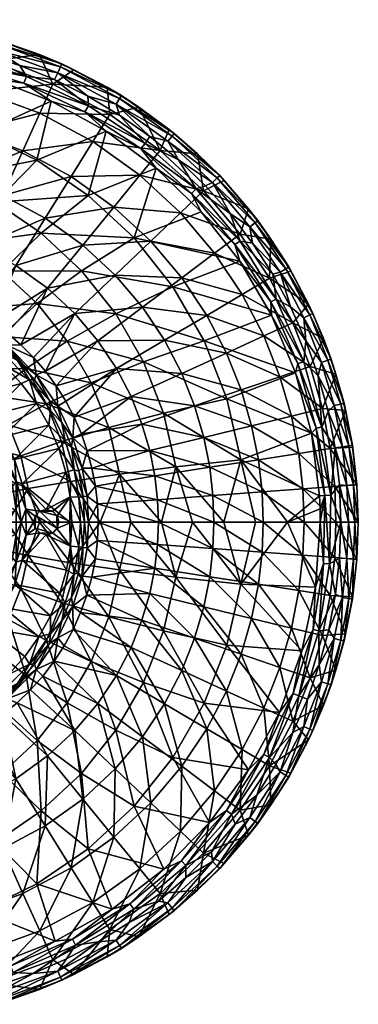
# Model space of a CAD drawing. Header units: inches. Extents: x -198 to 198, y -198 to 198.
# Tile 9 of 9: x 65 to 198, y -190 to 198. Entities that reach past the tile are written whole.
import ezdxf

# ---------------------------------------------------------------- set-up
doc = ezdxf.new("R2010")
doc.units = ezdxf.units.IN
doc.header["$MEASUREMENT"] = 0
doc.layers.add('Layer 1', color=7, linetype='Continuous')

# ---------------------------------------------------------------- blocks, each defined once
blk = doc.blocks.new('Sfera')
at = {"color": 9, "true_color": 0xc0c0c0}
mesh = blk.add_polyface(dxfattribs=at)
corners = [(28.15, 196.07, -5.74), (29.49, 195.77, -8.73), (44.06, 193.02, -8.73), (54.35, 186.35, -0.64), (27.59, 192.15, -0.64), (55.08, 188.86, -2.7), (55.46, 190.16, -5.74), (58.35, 189.2, -8.73), (14.78, 197.43, -8.73), (0, 198.09, -5.74), (0, 197.98, -8.73), (0, 194.12, -0.64), (27.96, 194.73, -2.7), (0, 196.73, -2.7), (7.29, 191.06), (36.38, 187.71), (-7.37, 191.06), (21.92, 189.94), (50.63, 184.37), (14.62, 184.77, -0.71), (14.89, 187.83), (41.57, 183.6), (-11.93, 185.02, -0.77), (67.19, 175.68), (40.78, 180.76, -0.65), (5.65, 182.82, -2.76), (30.12, 180.4, -2.55), (53.99, 174.76, -2.36), (20.06, 139.72, -105.08), (44.95, 154.12, -84.05), (22.82, 158.91, -84.05), (0, 160.54, -84.05), (0, 141.15, -105.08), (0, 119.2, -122.97), (26.9, 187.36, -35.08), (53, 181.71, -35.08), (65.78, 146.44, -84.05), (39.52, 135.5, -105.08), (25.12, 174.94, -60.47), (0, 176.73, -60.47), (49.48, 169.66, -60.47), (0, 189.28, -35.08), (-11.99, 188.23), (1.16, 164.29, -26.74), (25.51, 160.62, -26.74), (49.04, 153.37, -26.74), (14.49, 142.03, -50.33), (-7.04, 145.28, -50.33), (35.3, 135.62, -50.33), (6.82, 123.44, -71.85), (71.23, 142.68, -26.74)]
mesh.append_faces([[corners[k] for k in face] for face in [(0, 1, 2), (3, 4, 5), (0, 2, 6), (7, 6, 2), (8, 1, 0), (9, 8, 0), (8, 9, 10), (11, 12, 4), (13, 9, 0), (12, 0, 6), (0, 12, 13), (6, 5, 12), (14, 11, 4), (12, 11, 13), (15, 4, 3), (5, 4, 12), (11, 14, 16), (4, 17, 14), (4, 15, 17), (3, 18, 15), (19, 20, 21), (20, 19, 22), (21, 23, 24), (24, 19, 21), (19, 25, 22), (19, 26, 25), (24, 26, 19), (24, 27, 26), (28, 29, 30), (31, 32, 30), (33, 28, 32), (8, 34, 1), (7, 2, 35), (36, 29, 37), (30, 32, 28), (29, 28, 37), (31, 30, 38), (39, 31, 38), (30, 29, 40), (30, 40, 38), (34, 39, 38), (39, 34, 41), (35, 38, 40), (38, 35, 34), (41, 8, 10), (41, 34, 8), (1, 34, 2), (34, 35, 2), (17, 20, 14), (17, 15, 21), (15, 18, 21), (23, 21, 18), (21, 20, 17), (20, 42, 14), (43, 25, 26), (44, 43, 26), (44, 26, 27), (45, 44, 27), (46, 47, 44), (44, 47, 43), (48, 46, 45), (45, 46, 44), (48, 49, 46), (50, 48, 45)]], dxfattribs={"color": 9})
mesh = blk.add_polyface(dxfattribs=at)
corners = [(55.46, 190.16, -5.74), (58.35, 189.2, -8.73), (72.33, 184.31, -8.73), (81.17, 180.69, -5.74), (104.65, 168.19, -5.74), (80.61, 179.45, -2.7), (99, 171.46, -8.73), (85.92, 178.38, -8.73), (111.54, 163.58, -8.73), (55.08, 188.86, -2.7), (79.54, 177.07, -0.64), (54.35, 186.35, -0.64), (103.93, 167.03, -2.7), (125.48, 153.27, -5.74), (64.59, 179.96), (102.55, 164.82, -0.64), (122.97, 150.2, -0.64), (115.88, 152.08), (124.62, 152.22, -2.7), (50.63, 184.37), (78.18, 174.48), (91.32, 167.98), (103.91, 160.5), (91.63, 164.1), (66.12, 173.06, -0.6), (67.19, 175.68), (40.78, 180.76, -0.65), (90.21, 161.78, -0.55), (114.01, 149.28), (112.32, 147.26, -0.51), (53.99, 174.76, -2.36), (76.98, 165.93, -2.2), (98.59, 154.11, -2.05), (118.39, 139.5, -1.93), (72.42, 161.21, -60.47), (44.95, 154.12, -84.05), (65.78, 146.44, -84.05), (93.37, 150.05, -60.47), (111.96, 136.75, -60.47), (119.91, 146.46, -35.08), (77.56, 172.66, -35.08), (100, 160.71, -35.08), (49.48, 169.66, -60.47), (84.81, 136.31, -84.05), (53, 181.71, -35.08), (49.04, 153.37, -26.74), (71.23, 142.68, -26.74), (91.57, 128.81, -26.74)]
mesh.append_faces([[corners[k] for k in face] for face in [(0, 1, 2), (3, 4, 5), (6, 3, 7), (2, 3, 0), (2, 7, 3), (3, 6, 4), (8, 4, 6), (3, 9, 0), (10, 11, 5), (12, 4, 13), (3, 5, 9), (4, 12, 5), (14, 11, 10), (5, 11, 9), (12, 15, 10), (10, 5, 12), (15, 16, 17), (18, 15, 12), (11, 14, 19), (10, 20, 14), (10, 21, 20), (15, 22, 21), (10, 15, 21), (17, 22, 15), (23, 24, 25), (26, 25, 24), (27, 23, 28), (23, 27, 24), (29, 27, 28), (24, 30, 26), (24, 31, 30), (27, 32, 31), (24, 27, 31), (29, 33, 32), (27, 29, 32), (34, 35, 36), (37, 38, 39), (7, 2, 40), (6, 41, 8), (35, 34, 42), (36, 43, 37), (36, 37, 34), (43, 38, 37), (40, 42, 34), (42, 40, 44), (41, 34, 37), (41, 40, 34), (8, 41, 39), (37, 39, 41), (1, 44, 2), (44, 40, 2), (7, 40, 6), (40, 41, 6), (25, 14, 20), (14, 25, 19), (17, 28, 22), (20, 21, 23), (21, 22, 23), (28, 23, 22), (23, 25, 20), (45, 30, 31), (46, 45, 31), (46, 31, 32), (47, 46, 32)]], dxfattribs={"color": 9})
mesh = blk.add_polyface(dxfattribs=at)
corners = [(102.55, 164.82, -0.64), (124.62, 152.22, -2.7), (122.97, 150.2, -0.64), (111.54, 163.58, -8.73), (125.48, 153.27, -5.74), (104.65, 168.19, -5.74), (123.47, 154.78, -8.73), (134.68, 145.14, -8.73), (143.44, 136.61, -5.74), (154.82, 123.44, -8.73), (158.47, 118.85, -5.74), (142.46, 135.67, -2.7), (145.15, 134.67, -8.73), (169.49, 99.88, -2.7), (167.24, 98.55, -0.64), (155.3, 116.47, -0.64), (163.6, 111.54, -8.73), (170.66, 100.57, -5.74), (140.57, 133.88, -0.64), (103.93, 167.03, -2.7), (157.38, 118.04, -2.7), (127.17, 142.77), (156.38, 110.01), (115.88, 152.08), (137.75, 132.59), (147.5, 121.66), (114.01, 149.28), (134.15, 131.34), (112.32, 147.26, -0.51), (151.5, 110.74), (132.29, 129.59, -0.48), (149.41, 109.39, -0.46), (136.13, 122.29, -1.83), (118.39, 139.5, -1.93), (151.32, 102.92, -1.75), (137.07, 130.54, -35.08), (151.43, 113.57, -35.08), (101.7, 124.22, -84.05), (116.25, 110.72, -84.05), (127.98, 121.88, -60.47), (111.96, 136.75, -60.47), (128.43, 96.32, -84.05), (141.38, 106.04, -60.47), (119.91, 146.46, -35.08), (163.07, 96.1, -35.08), (164.33, 97.74), (109.62, 112.06, -26.74)]
mesh.append_faces([[corners[k] for k in face] for face in [(0, 1, 2), (3, 4, 5), (4, 6, 7), (4, 7, 8), (9, 10, 8), (10, 11, 8), (9, 8, 12), (13, 14, 15), (12, 8, 7), (16, 17, 10), (9, 16, 10), (6, 4, 3), (1, 4, 8), (11, 18, 2), (4, 1, 19), (17, 20, 10), (8, 11, 1), (10, 20, 11), (13, 20, 17), (21, 2, 18), (11, 2, 1), (20, 15, 18), (18, 11, 20), (22, 15, 14), (13, 15, 20), (2, 21, 23), (18, 24, 21), (18, 25, 24), (15, 22, 25), (18, 15, 25), (26, 27, 28), (29, 30, 27), (28, 27, 30), (29, 31, 30), (30, 32, 33), (28, 30, 33), (31, 34, 32), (30, 31, 32), (9, 35, 36), (37, 38, 39), (37, 39, 40), (38, 41, 42), (38, 42, 39), (35, 40, 39), (40, 35, 43), (36, 39, 42), (36, 35, 39), (42, 44, 36), (43, 6, 3), (43, 7, 6), (35, 12, 7), (43, 35, 7), (12, 35, 9), (36, 16, 9), (36, 44, 16), (25, 27, 24), (25, 22, 29), (27, 21, 24), (21, 26, 23), (29, 22, 45), (29, 27, 25), (27, 26, 21), (46, 33, 32), (34, 46, 32)]], dxfattribs={"color": 9})
mesh = blk.add_polyface(dxfattribs=at)
corners = [(58.4, 61.82, -150), (68.43, 56.02, -148.68), (57.38, 67.3, -148.68), (50.82, 68.19, -150), (56.14, 70.41, -145.4), (63.68, 63.67, -145.4), (57.84, 128.76, -105.08), (48.84, 108.73, -122.97), (74.57, 119.84, -105.08), (53.77, 78.79, -137.32), (59.52, 74.55, -137.32), (75.51, 92.23, -122.97), (89.42, 109.22, -105.08), (116.25, 110.72, -84.05), (101.7, 124.22, -84.05), (62.97, 101.2, -122.97), (47.74, 82.59, -137.32), (64.91, 69.91, -137.32), (86.31, 82.2, -122.97), (74.62, 59.46, -137.32), (95.36, 71.52, -122.97), (69.97, 64.85, -137.32), (78.86, 53.7, -137.32), (102.69, 60.51, -122.97), (102.21, 97.34, -105.08), (112.92, 84.69, -105.08), (121.61, 71.66, -105.08), (84.81, 136.31, -84.05), (65.78, 146.44, -84.05), (39.52, 135.5, -105.08), (111.96, 136.75, -60.47), (71.46, 86.12, -71.85), (45.26, 84.08, -90.83), (57.58, 98.99, -71.85), (41.95, 109.65, -71.85), (72.91, 113.9, -50.33), (83.26, 71.33, -71.85), (92.72, 54.94, -71.85), (67.07, 60.58, -90.83), (57.05, 73.15, -90.83), (88.87, 99.09, -50.33), (35.3, 135.62, -50.33), (71.23, 142.68, -26.74), (54.92, 126.17, -50.33), (91.57, 128.81, -26.74), (98.59, 154.11, -2.05), (118.39, 139.5, -1.93), (109.62, 112.06, -26.74), (124.98, 92.81, -26.74), (102.44, 82.07, -50.33), (45.23, 60.18, -106.86), (113.33, 63.21, -50.33), (59.48, 69.77, -140.66), (70.94, 58.08, -140.66), (47.91, 76.25, -145.4)]
mesh.append_faces([[corners[k] for k in face] for face in [(0, 1, 2), (3, 0, 2), (4, 2, 5), (2, 1, 5), (6, 7, 8), (9, 10, 11), (12, 13, 14), (15, 16, 9), (15, 9, 11), (17, 11, 10), (18, 19, 20), (17, 21, 18), (22, 23, 20), (22, 20, 19), (19, 18, 21), (17, 18, 11), (12, 8, 15), (24, 12, 11), (8, 7, 15), (18, 25, 24), (12, 15, 11), (26, 25, 20), (24, 11, 18), (25, 18, 20), (20, 23, 26), (27, 28, 6), (14, 27, 8), (29, 6, 28), (6, 8, 27), (14, 8, 12), (12, 24, 13), (27, 14, 30), (31, 32, 33), (33, 34, 35), (36, 37, 38), (31, 36, 39), (40, 31, 33), (41, 42, 43), (44, 45, 46), (47, 44, 46), (43, 44, 35), (44, 43, 42), (35, 34, 43), (40, 35, 47), (31, 39, 32), (47, 35, 44), (40, 33, 35), (40, 48, 49), (38, 50, 39), (31, 49, 36), (36, 38, 39), (48, 40, 47), (49, 31, 40), (37, 36, 51), (51, 36, 49), (10, 52, 17), (9, 52, 10), (21, 52, 53), (52, 21, 17), (21, 53, 19), (52, 54, 4), (52, 4, 5), (53, 52, 5)]], dxfattribs={"color": 9})
mesh = blk.add_polyface(dxfattribs=at)
corners = [(170.66, 100.57, -5.74), (171.48, 98.99, -8.73), (178.4, 85.89, -8.73), (180.21, 82.24, -5.74), (163.6, 111.54, -8.73), (184.31, 72.33, -8.73), (189.19, 58.35, -8.73), (187.38, 64.24, -5.74), (169.49, 99.88, -2.7), (178.97, 81.67, -2.7), (186.09, 63.8, -2.7), (176.6, 80.59, -0.64), (167.24, 98.55, -0.64), (183.63, 62.96, -0.64), (164.33, 97.74), (156.38, 110.01), (171.33, 84.87), (177.32, 71.52), (182.29, 57.68), (149.41, 109.39, -0.46), (151.5, 110.74), (165.7, 87.94), (176.58, 63.2), (163.54, 86.82, -0.44), (174.28, 62.51, -0.42), (163.83, 81.61, -1.68), (151.32, 102.92, -1.75), (173.34, 58.81, -1.64), (163.07, 96.1, -35.08), (172.2, 78.58, -35.08), (121.61, 71.66, -105.08), (102.69, 60.51, -122.97), (128.41, 58.6, -105.08), (128.43, 96.32, -84.05), (116.25, 110.72, -84.05), (102.21, 97.34, -105.08), (112.92, 84.69, -105.08), (138.31, 81.5, -84.05), (146.05, 66.65, -84.05), (152.26, 89.72, -60.47), (141.38, 106.04, -60.47), (160.78, 73.37, -60.47), (167.18, 57.32, -60.47), (179.05, 61.39, -35.08), (109.62, 112.06, -26.74), (124.98, 92.81, -26.74), (146.28, 48.56, -26.74), (137.29, 71.48, -26.74), (102.44, 82.07, -50.33), (113.33, 63.21, -50.33)]
mesh.append_faces([[corners[k] for k in face] for face in [(0, 1, 2), (0, 2, 3), (1, 0, 4), (5, 6, 7), (3, 5, 7), (3, 2, 5), (3, 8, 0), (7, 9, 3), (9, 8, 3), (7, 10, 9), (9, 11, 12), (12, 8, 9), (10, 13, 11), (11, 9, 10), (12, 14, 15), (12, 16, 14), (11, 16, 12), (11, 17, 16), (13, 18, 17), (11, 13, 17), (19, 20, 21), (21, 22, 23), (23, 19, 21), (23, 22, 24), (23, 25, 26), (19, 23, 26), (24, 27, 25), (23, 24, 25), (28, 29, 2), (30, 31, 32), (33, 34, 35), (36, 37, 33), (38, 37, 30), (35, 36, 33), (36, 30, 37), (30, 32, 38), (33, 37, 39), (33, 39, 40), (37, 38, 41), (41, 39, 37), (38, 42, 41), (28, 40, 39), (29, 39, 41), (29, 28, 39), (43, 41, 42), (43, 29, 41), (28, 1, 4), (1, 28, 2), (29, 5, 2), (43, 6, 5), (29, 43, 5), (14, 21, 20), (17, 22, 21), (17, 18, 22), (21, 14, 16), (21, 16, 17), (44, 26, 45), (46, 47, 27), (25, 45, 26), (47, 45, 25), (47, 25, 27), (48, 47, 49), (47, 48, 45), (46, 49, 47)]], dxfattribs={"color": 9})
mesh = blk.add_polyface(dxfattribs=at)
corners = [(174.28, 62.51, -0.42), (181.42, 36.96, -0.41), (173.34, 58.81, -1.64), (102.69, 60.51, -122.97), (85.98, 41.35, -137.32), (108.44, 49.49, -122.97), (112.75, 38.66, -122.97), (88.83, 34.82, -137.32), (115.81, 28.2, -122.97), (91.18, 28.08, -137.32), (93.02, 21.19, -137.32), (95.15, 7.15, -137.32), (95.44, 0, -137.32), (119.2, 0, -122.97), (118.87, 8.82, -122.97), (117.79, 18.23, -122.97), (94.35, 14.21, -137.32), (160.1, 11.88, -84.05), (139.49, 21.59, -105.08), (140.76, 10.44, -105.08), (176.73, 0, -60.47), (176.25, 13.07, -60.47), (155.98, 37.98, -84.05), (174.65, 27.03, -60.47), (171.71, 41.81, -60.47), (158.65, 24.55, -84.05), (137.14, 33.4, -105.08), (151.86, 52.07, -84.05), (133.52, 45.78, -105.08), (128.41, 58.6, -105.08), (141.15, 0, -105.08), (146.05, 66.65, -84.05), (160.54, 0, -84.05), (167.18, 57.32, -60.47), (183.91, 44.78, -35.08), (179.05, 61.39, -35.08), (146.28, 48.56, -26.74), (151.76, 24.56, -26.74), (121.29, 42.94, -50.33), (132.67, 0, -45.83), (126.13, 21.71, -50.33), (145.02, 0, -34.5), (157.52, 0, -23.34), (170.2, 0, -12.37), (182.77, 10.29, -1.59), (179.68, 34.99, -1.61), (113.33, 63.21, -50.33), (99.63, 37.32, -71.85), (92.72, 54.94, -71.85), (120.44, 0, -57.3), (103.84, 18.87, -71.85), (108.35, 0, -68.92), (96.31, 0, -80.61), (84.56, 16.03, -90.83)]
mesh.append_faces([[corners[k] for k in face] for face in [(0, 1, 2), (3, 4, 5), (6, 5, 7), (8, 9, 10), (11, 12, 13), (9, 6, 7), (14, 15, 16), (8, 6, 9), (10, 15, 8), (17, 18, 19), (11, 14, 16), (17, 20, 21), (22, 23, 24), (25, 17, 21), (18, 26, 8), (24, 27, 22), (28, 29, 5), (26, 28, 6), (29, 3, 5), (14, 19, 15), (28, 5, 6), (6, 8, 26), (13, 30, 14), (16, 15, 10), (19, 18, 15), (14, 11, 13), (27, 31, 29), (28, 22, 27), (26, 25, 22), (28, 27, 29), (22, 28, 26), (30, 32, 19), (15, 18, 8), (17, 25, 18), (19, 14, 30), (31, 27, 33), (27, 24, 33), (25, 23, 22), (32, 20, 17), (18, 25, 26), (21, 23, 25), (17, 19, 32), (34, 33, 24), (34, 35, 33), (36, 37, 38), (39, 40, 41), (42, 37, 43), (37, 44, 43), (37, 40, 38), (37, 41, 40), (36, 2, 45), (46, 36, 38), (47, 48, 38), (44, 37, 45), (40, 49, 50), (38, 48, 46), (38, 40, 47), (40, 50, 47), (37, 36, 45), (41, 37, 42), (49, 40, 39), (51, 50, 49), (52, 50, 51), (53, 50, 52)]], dxfattribs={"color": 9})
mesh = blk.add_polyface(dxfattribs=at)
corners = [(68.43, 56.02, -148.68), (70.41, 56.13, -145.4), (63.68, 63.67, -145.4), (58.4, 61.82, -150), (65.15, 54.67, -150), (76.7, 44.04, -148.68), (71.09, 46.68, -150), (76.02, 38.14, -150), (76.24, 47.91, -145.4), (81.13, 39.07, -145.4), (86.02, 20.53, -148.68), (82.43, 32.04, -148.68), (79.94, 29.03, -150), (82.76, 19.62, -150), (85, 29.73, -145.4), (87.8, 20.05, -145.4), (102.69, 60.51, -122.97), (78.86, 53.7, -137.32), (82.65, 47.67, -137.32), (85.98, 41.35, -137.32), (88.83, 34.82, -137.32), (108.44, 49.49, -122.97), (62.49, 24.67, -150), (45.52, 49.41, -150), (52.42, 42.02, -150), (58.1, 33.73, -150), (65.49, 15.01, -150), (45.23, 60.18, -106.86), (67.07, 60.58, -90.83), (53.48, 49.84, -106.86), (84.56, 16.03, -90.83), (80.98, 31.7, -90.83), (103.84, 18.87, -71.85), (75.11, 46.66, -90.83), (92.72, 54.94, -71.85), (60.09, 38.39, -106.86), (99.63, 37.32, -71.85), (64.92, 26.08, -106.86), (47.2, 30.12, -119.58), (50.99, 20.46, -119.58), (70.94, 58.08, -140.66), (74.62, 59.46, -137.32), (79.51, 45.65, -140.66), (85.46, 33.21, -140.66), (89.18, 21.28, -140.66), (93.02, 21.19, -137.32), (91.18, 28.08, -137.32), (58.93, 23.19, -148.6), (54.82, 31.74, -148.6), (49.01, 24.96, -141.64), (57.64, 30.33, -149.64), (49.41, 42.44, -149.64), (63.17, 15.85, -149.64)]
mesh.append_faces([[corners[k] for k in face] for face in [(0, 1, 2), (3, 4, 0), (5, 6, 7), (8, 5, 9), (6, 0, 4), (10, 11, 12), (11, 7, 12), (12, 13, 10), (11, 5, 7), (5, 0, 6), (8, 1, 0), (0, 5, 8), (14, 9, 11), (5, 11, 9), (15, 14, 10), (11, 10, 14), (16, 17, 18), (19, 16, 18), (20, 21, 19), (12, 7, 22), (4, 23, 24), (7, 6, 25), (6, 4, 24), (4, 3, 23), (22, 7, 25), (25, 6, 24), (12, 22, 26), (27, 28, 29), (30, 31, 32), (33, 29, 28), (28, 34, 33), (29, 33, 35), (34, 36, 33), (33, 31, 35), (35, 37, 38), (31, 33, 36), (37, 35, 31), (39, 38, 37), (36, 32, 31), (31, 30, 37), (2, 1, 40), (40, 17, 41), (40, 42, 17), (40, 8, 42), (19, 18, 42), (42, 18, 17), (43, 20, 19), (19, 42, 43), (44, 45, 46), (43, 46, 20), (43, 44, 46), (1, 8, 40), (9, 42, 8), (43, 9, 14), (43, 42, 9), (15, 44, 14), (44, 43, 14), (47, 48, 49), (24, 50, 25), (50, 51, 48), (50, 48, 47), (22, 50, 52), (25, 50, 22), (52, 50, 47)]], dxfattribs={"color": 9})
mesh = blk.add_polyface(dxfattribs=at)
corners = [(197.54, 14.65, -5.74), (194.41, 30.09, -2.7), (195.76, 30.3, -5.74), (192.46, 46.87, -5.74), (187.38, 64.24, -5.74), (189.19, 58.35, -8.73), (193.03, 44.05, -8.73), (197.44, 14.81, -8.73), (197.98, 0, -8.73), (195.78, 29.52, -8.73), (196.19, 14.55, -2.7), (196.76, 0, -2.86), (193.59, 14.36, -0.64), (191.84, 29.69, -0.64), (190.63, 14.69), (194.21, 0, -0.66), (191.2, 0), (186.09, 63.8, -2.7), (191.14, 46.54, -2.7), (198.09, 0, -5.64), (188.61, 45.93, -0.64), (183.63, 62.96, -0.64), (188.96, 29.2), (186.17, 43.59), (182.29, 57.68), (183.76, 37.36), (174.28, 62.51, -0.42), (176.58, 63.2), (187.21, 10.54), (181.42, 36.96, -0.41), (179.68, 34.99, -1.61), (184.85, 10.41, -0.41), (182.77, 10.29, -1.59), (173.34, 58.81, -1.64), (188.76, 14, -35.08), (189.28, 0, -35.08), (171.71, 41.81, -60.47), (174.65, 27.03, -60.47), (187.05, 28.95, -35.08), (183.91, 44.78, -35.08), (176.25, 13.07, -60.47), (176.73, 0, -60.47), (179.05, 61.39, -35.08), (182.99, 5.15, -1.59), (170.2, 0, -12.37), (183.06, 0, -1.59), (186.78, -16.5)]
mesh.append_faces([[corners[k] for k in face] for face in [(0, 1, 2), (3, 4, 5), (3, 5, 6), (7, 8, 0), (9, 2, 6), (2, 7, 0), (9, 7, 2), (10, 11, 12), (2, 3, 6), (13, 10, 12), (14, 15, 16), (3, 17, 4), (18, 3, 2), (13, 1, 10), (3, 18, 17), (2, 1, 18), (10, 0, 19), (8, 19, 0), (18, 20, 21), (21, 17, 18), (1, 13, 20), (20, 18, 1), (12, 22, 13), (11, 10, 19), (10, 1, 0), (20, 23, 24), (21, 20, 24), (13, 22, 23), (20, 13, 23), (12, 14, 22), (12, 15, 14), (15, 12, 11), (25, 26, 27), (25, 28, 29), (30, 29, 31), (31, 29, 28), (31, 32, 30), (29, 30, 33), (29, 26, 25), (34, 35, 8), (34, 8, 7), (36, 37, 38), (36, 38, 39), (37, 40, 34), (34, 38, 37), (40, 41, 35), (39, 6, 5), (42, 39, 5), (38, 9, 6), (39, 38, 6), (9, 38, 7), (38, 34, 7), (34, 40, 35), (22, 25, 23), (24, 23, 25), (14, 28, 22), (14, 16, 28), (28, 25, 22), (25, 27, 24), (32, 43, 44), (45, 44, 43), (45, 43, 31), (31, 43, 32), (46, 31, 28)]], dxfattribs={"color": 9})
mesh = blk.add_polyface(dxfattribs=at)
corners = [(89.49, 10.1, -145.4), (86.02, 20.53, -148.68), (87.89, 9.8, -148.68), (85.05, 0, -150), (88.44, 0, -148.68), (84.46, 9.94, -150), (90.03, 0, -145.4), (82.76, 19.62, -150), (87.8, 20.05, -145.4), (79.95, -0.09, -150), (79.31, 2.45, -150), (79.22, 2.55, -130), (77.46, 4.28, -130), (77.54, 4.32, -150), (75, 5, -130), (79.95, 0.09, -130), (75, 5, -150), (70, 0, -150), (70.65, 2.36, -150), (66.98, 5.09, -150), (79.94, 29.03, -150), (65.49, 15.01, -150), (72.41, 4.25, -150), (50.99, 20.46, -119.58), (67.86, 13.19, -106.86), (53.3, 10.35, -119.58), (84.56, 16.03, -90.83), (84.33, 0, -92.33), (59.75, 0, -115.2), (64.92, 26.08, -106.86), (96.31, 0, -80.61), (72.3, 0, -104.1), (89.18, 21.28, -140.66), (94.35, 14.21, -137.32), (93.02, 21.19, -137.32), (91.12, 10.16, -140.66), (91.68, 0, -140.66), (95.44, 0, -137.32), (95.15, 7.15, -137.32), (79.31, -2.45, -130), (72.41, 4.25, -130), (70.75, 2.59, -130), (70, 0, -130), (52.33, 16.99, -141.64), (54.34, 8.63, -141.64), (61.73, 14.13, -148.6), (55.03, 0.04, -141.64), (63.15, 4.72, -148.6), (58.93, 23.19, -148.6), (52.48, 6.9, -140.42), (63.17, 15.85, -149.64), (65.13, 0, -149.64), (62.49, 24.67, -150)]
mesh.append_faces([[corners[k] for k in face] for face in [(0, 1, 2), (3, 4, 5), (6, 2, 4), (5, 2, 7), (7, 2, 1), (8, 1, 0), (0, 2, 6), (2, 5, 4), (9, 10, 11), (12, 13, 14), (10, 12, 11), (9, 11, 15), (13, 16, 14), (10, 13, 12), (17, 18, 19), (5, 7, 16), (10, 3, 5), (13, 5, 16), (13, 10, 5), (10, 9, 3), (20, 21, 7), (21, 19, 22), (16, 7, 21), (21, 22, 16), (19, 18, 22), (23, 24, 25), (26, 27, 24), (25, 24, 28), (26, 24, 29), (27, 26, 30), (31, 24, 27), (24, 31, 28), (29, 24, 23), (32, 33, 34), (32, 35, 33), (0, 36, 35), (36, 37, 38), (0, 6, 36), (33, 35, 38), (0, 35, 8), (32, 8, 35), (38, 35, 36), (39, 40, 41), (39, 11, 40), (12, 40, 11), (12, 14, 40), (42, 18, 17), (18, 41, 22), (41, 18, 42), (16, 22, 40), (41, 40, 22), (16, 40, 14), (43, 44, 45), (44, 46, 47), (43, 45, 48), (44, 47, 45), (44, 49, 46), (21, 50, 19), (50, 45, 47), (51, 19, 50), (47, 51, 50), (45, 50, 48), (50, 21, 52)]], dxfattribs={"color": 9})
mesh = blk.add_polyface(dxfattribs=at)
corners = [(183.06, 0, -1.59), (181.24, -25.74, -1.6), (170.2, 0, -12.37), (182.71, -56.32), (182.55, -42.89), (186.4, -42.52), (186.78, -16.5), (190.65, -14.3), (189.05, -28.47), (174.58, -68.54), (187.21, 10.54), (191.2, 0), (187.05, -28.95, -35.08), (176.25, -13.07, -60.47), (174.65, -27.03, -60.47), (195.78, -29.52, -8.73), (188.76, -14, -35.08), (197.44, -14.81, -8.73), (197.98, 0, -8.73), (189.28, 0, -35.08), (176.73, 0, -60.47), (183.91, -44.78, -35.08), (171.71, -41.81, -60.47), (179.05, -61.39, -35.08), (193.03, -44.05, -8.73), (189.19, -58.35, -8.73), (184.42, -16.29, -0.41), (180.24, -42.34, -0.42), (175.86, -50.79, -1.63), (184.85, 10.41, -0.41), (172.34, -67.67, -0.43), (192.46, -46.87, -5.74), (193.59, -14.36, -0.64), (194.41, -30.09, -2.7), (191.84, -29.69, -0.64), (195.76, -30.3, -5.74), (187.38, -64.24, -5.74), (197.54, -14.65, -5.74), (198.09, 0, -5.64), (196.76, 0, -2.86), (196.19, -14.55, -2.7), (191.14, -46.54, -2.7), (186.09, -63.8, -2.7), (194.21, 0, -0.66), (188.61, -45.93, -0.64), (183.63, -62.96, -0.64)]
mesh.append_faces([[corners[k] for k in face] for face in [(0, 1, 2), (3, 4, 5), (6, 7, 8), (9, 4, 3), (4, 6, 8), (4, 8, 5), (6, 10, 11), (6, 11, 7), (12, 13, 14), (15, 16, 12), (15, 17, 16), (17, 18, 19), (12, 16, 13), (19, 20, 16), (21, 14, 22), (21, 12, 14), (23, 21, 22), (13, 16, 20), (16, 17, 19), (12, 24, 15), (21, 24, 12), (21, 25, 24), (21, 23, 25), (26, 1, 0), (27, 4, 9), (1, 26, 27), (6, 4, 26), (27, 28, 1), (26, 29, 6), (29, 26, 0), (27, 26, 4), (27, 30, 28), (25, 31, 24), (32, 33, 34), (7, 32, 34), (24, 31, 35), (32, 7, 11), (35, 15, 24), (31, 25, 36), (37, 15, 35), (38, 17, 37), (39, 38, 37), (17, 15, 37), (17, 38, 18), (7, 34, 8), (32, 40, 33), (39, 37, 40), (36, 41, 31), (35, 33, 40), (41, 33, 31), (36, 42, 41), (35, 40, 37), (40, 43, 39), (41, 44, 34), (31, 33, 35), (34, 33, 41), (42, 45, 44), (44, 41, 42), (32, 43, 40), (43, 32, 11), (34, 5, 8), (44, 5, 34), (44, 3, 5), (45, 3, 44)]], dxfattribs={"color": 9})
mesh = blk.add_polyface(dxfattribs=at)
corners = [(79.31, -2.45, -130), (77.54, -4.32, -130), (77.46, -4.28, -150), (79.22, -2.55, -150), (79.95, 0.09, -130), (75, -5, -150), (75, -5, -130), (79.95, -0.09, -150), (91.12, -10.16, -140.66), (89.45, -10.09, -145.4), (89.18, -21.28, -140.66), (94.35, -14.57, -137.32), (90.03, 0, -145.4), (91.68, 0, -140.66), (95.17, -7.33, -137.32), (87.76, -19.99, -145.4), (84.56, -16.03, -90.83), (84.33, 0, -92.33), (96.31, 0, -80.61), (72.3, 0, -104.1), (67.86, -13.19, -106.86), (53.3, -10.35, -119.58), (59.75, 0, -115.2), (64.92, -26.08, -106.86), (50.99, -20.46, -119.58), (65.49, -14.98, -150), (82.94, -18.95, -150), (84.54, -9.54, -150), (85.05, 0, -150), (67, -4.99, -150), (72.41, -4.25, -150), (70.75, -2.59, -150), (70, 0, -150), (66.98, 5.09, -150), (70.65, -2.36, -130), (70.75, 2.59, -130), (79.22, 2.55, -130), (70, 0, -130), (72.41, -4.25, -130), (58.88, -23.23, -148.6), (61.71, -14.17, -148.6), (52.36, -16.96, -141.64), (63.14, -4.79, -148.6), (55.03, 0.04, -141.64), (54.35, -8.57, -141.64), (63.15, 4.72, -148.6), (52.48, -6.9, -140.42), (63.17, -15.85, -149.64), (65.13, 0, -149.64), (62.53, -24.57, -150), (87.89, -9.8, -148.68), (86.02, -20.53, -148.68), (88.44, 0, -148.68)]
mesh.append_faces([[corners[k] for k in face] for face in [(0, 1, 2), (3, 4, 0), (5, 1, 6), (1, 5, 2), (3, 7, 4), (3, 0, 2), (8, 9, 10), (11, 8, 10), (9, 8, 12), (12, 8, 13), (8, 14, 13), (9, 15, 10), (16, 17, 18), (17, 16, 19), (19, 16, 20), (21, 22, 20), (23, 21, 20), (20, 22, 19), (23, 24, 21), (25, 26, 5), (27, 28, 3), (29, 30, 31), (2, 5, 27), (25, 5, 30), (29, 25, 30), (31, 32, 29), (28, 7, 3), (2, 27, 3), (26, 27, 5), (32, 33, 29), (34, 1, 35), (36, 0, 4), (34, 35, 37), (38, 1, 34), (6, 1, 38), (1, 0, 35), (34, 37, 32), (31, 38, 34), (34, 32, 31), (38, 30, 6), (30, 38, 31), (30, 5, 6), (39, 40, 41), (42, 43, 44), (44, 40, 42), (44, 41, 40), (45, 43, 42), (46, 44, 43), (25, 29, 47), (47, 40, 39), (29, 33, 48), (47, 49, 25), (47, 29, 48), (42, 40, 47), (48, 42, 47), (42, 48, 45), (50, 27, 51), (51, 15, 50), (9, 12, 52), (9, 50, 15), (26, 51, 27), (28, 50, 52), (27, 50, 28), (50, 9, 52)]], dxfattribs={"color": 9})
mesh = blk.add_polyface(dxfattribs=at)
corners = [(95.44, 0, -137.32), (91.68, 0, -140.66), (95.17, -7.33, -137.32), (91.12, -10.16, -140.66), (94.35, -14.57, -137.32), (145.02, 0, -34.5), (157.52, 0, -23.34), (151.76, -24.56, -26.74), (84.56, -16.03, -90.83), (96.31, 0, -80.61), (103.84, -18.87, -71.85), (126.13, -21.71, -50.33), (108.35, 0, -68.92), (120.44, 0, -57.3), (99.63, -37.32, -71.85), (132.67, 0, -45.83), (181.24, -25.74, -1.6), (175.86, -50.79, -1.63), (170.2, 0, -12.37), (113.33, -63.21, -50.33), (92.72, -54.94, -71.85), (166.94, -75.04, -1.67), (146.28, -48.56, -26.74), (121.29, -42.94, -50.33), (137.29, -71.48, -26.74), (92.95, -21.77, -137.32), (115.81, -28.2, -122.97), (117.79, -18.23, -122.97), (174.65, -27.03, -60.47), (176.25, -13.07, -60.47), (160.1, -11.88, -84.05), (91.01, -28.8, -137.32), (85.55, -42.35, -137.32), (102.69, -60.51, -122.97), (108.44, -49.49, -122.97), (88.53, -35.69, -137.32), (112.75, -38.66, -122.97), (118.87, -8.82, -122.97), (119.2, 0, -122.97), (141.15, 0, -105.08), (140.76, -10.44, -105.08), (176.73, 0, -60.47), (160.54, 0, -84.05), (133.52, -45.78, -105.08), (137.14, -33.4, -105.08), (139.49, -21.59, -105.08), (128.41, -58.6, -105.08), (151.86, -52.07, -84.05), (155.98, -37.98, -84.05), (158.65, -24.55, -84.05), (146.05, -66.65, -84.05), (171.71, -41.81, -60.47), (167.18, -57.32, -60.47), (179.05, -61.39, -35.08)]
mesh.append_faces([[corners[k] for k in face] for face in [(0, 1, 2), (3, 4, 2), (5, 6, 7), (8, 9, 10), (11, 12, 13), (14, 8, 10), (12, 10, 9), (5, 7, 15), (15, 11, 13), (16, 17, 7), (10, 12, 11), (7, 6, 18), (7, 18, 16), (14, 19, 20), (17, 21, 22), (7, 11, 15), (17, 22, 7), (23, 11, 22), (10, 23, 14), (22, 11, 7), (23, 10, 11), (24, 23, 22), (19, 14, 23), (25, 26, 27), (28, 29, 30), (26, 25, 31), (32, 33, 34), (34, 35, 32), (36, 31, 35), (26, 31, 36), (36, 35, 34), (4, 25, 27), (0, 37, 38), (39, 40, 30), (2, 37, 0), (27, 37, 2), (40, 39, 38), (41, 42, 29), (4, 27, 2), (38, 37, 40), (26, 43, 44), (37, 27, 45), (46, 43, 36), (27, 26, 44), (43, 26, 36), (36, 34, 46), (37, 45, 40), (39, 30, 42), (47, 48, 44), (27, 44, 45), (40, 45, 49), (43, 50, 47), (45, 44, 48), (44, 43, 47), (43, 46, 50), (40, 49, 30), (49, 48, 51), (45, 48, 49), (51, 28, 49), (48, 47, 52), (48, 52, 51), (30, 29, 42), (49, 28, 30), (53, 51, 52)]], dxfattribs={"color": 9})
mesh = blk.add_polyface(dxfattribs=at)
corners = [(76.24, -47.85, -145.4), (70.94, -58.08, -140.66), (79.51, -45.65, -140.66), (78.08, -54.91, -137.32), (82.05, -48.78, -137.32), (85.55, -42.35, -137.32), (88.53, -35.69, -137.32), (85.46, -33.21, -140.66), (91.01, -28.8, -137.32), (89.18, -21.28, -140.66), (92.95, -21.77, -137.32), (94.35, -14.57, -137.32), (84.96, -29.71, -145.4), (73.64, -60.73, -137.32), (87.76, -19.99, -145.4), (81.11, -39.01, -145.4), (70.39, -56.09, -145.4), (80.98, -31.7, -90.83), (84.56, -16.03, -90.83), (99.63, -37.32, -71.85), (75.11, -46.66, -90.83), (92.72, -54.94, -71.85), (64.92, -26.08, -106.86), (67.86, -13.19, -106.86), (60.09, -38.39, -106.86), (50.99, -20.46, -119.58), (83.26, -71.33, -71.85), (53.48, -49.84, -106.86), (67.07, -60.58, -90.83), (47.2, -30.12, -119.58), (58.14, -33.66, -150), (52.45, -41.97, -150), (72.03, -45.26, -150), (62.53, -24.57, -150), (76.64, -36.92, -150), (80.31, -28.09, -150), (65.49, -14.98, -150), (82.94, -18.95, -150), (66.52, -53.03, -150), (60.15, -60.16, -150), (102.69, -60.51, -122.97), (49.09, -24.91, -141.64), (54.72, -31.79, -148.6), (58.88, -23.23, -148.6), (52.36, -16.96, -141.64), (63.17, -15.85, -149.64), (57.64, -30.33, -149.64), (49.41, -42.44, -149.64), (49.35, -39.61, -148.6), (82.43, -32.04, -148.68), (76.7, -44.04, -148.68), (68.43, -56.02, -148.68), (86.02, -20.53, -148.68), (63.67, -63.6, -145.4)]
mesh.append_faces([[corners[k] for k in face] for face in [(0, 1, 2), (2, 1, 3), (2, 4, 5), (3, 4, 2), (6, 7, 5), (2, 5, 7), (8, 9, 7), (7, 6, 8), (9, 10, 11), (12, 7, 9), (3, 1, 13), (9, 14, 12), (10, 9, 8), (15, 7, 12), (2, 15, 0), (2, 7, 15), (16, 1, 0), (17, 18, 19), (20, 17, 21), (22, 23, 17), (17, 23, 18), (19, 21, 17), (24, 22, 20), (24, 25, 22), (20, 22, 17), (20, 21, 26), (27, 24, 28), (27, 29, 24), (28, 24, 20), (30, 31, 32), (33, 34, 35), (33, 35, 36), (37, 36, 35), (33, 30, 34), (30, 32, 34), (32, 31, 38), (39, 38, 31), (4, 40, 5), (4, 3, 40), (41, 42, 43), (43, 44, 41), (45, 46, 33), (47, 30, 46), (46, 42, 48), (42, 46, 43), (46, 30, 33), (46, 45, 43), (34, 49, 35), (50, 51, 0), (51, 50, 32), (51, 38, 39), (51, 32, 38), (37, 35, 52), (50, 49, 34), (52, 35, 49), (50, 34, 32), (52, 12, 14), (49, 12, 52), (49, 15, 12), (50, 0, 15), (49, 50, 15), (16, 0, 51), (51, 53, 16)]], dxfattribs={"color": 9})
mesh = blk.add_polyface(dxfattribs=at)
corners = [(137.29, -71.48, -26.74), (146.28, -48.56, -26.74), (166.94, -75.04, -1.67), (154.73, -97.75, -1.73), (124.98, -92.81, -26.74), (113.33, -63.21, -50.33), (121.29, -42.94, -50.33), (139.43, -118.52, -1.81), (102.44, -82.07, -50.33), (162.99, -92.9), (165.6, -95.55), (157.99, -107.66), (177.99, -69.82), (172.27, -82.92), (174.58, -68.54), (182.71, -56.32), (151.86, -52.07, -84.05), (146.05, -66.65, -84.05), (160.78, -73.37, -60.47), (121.61, -71.66, -105.08), (128.41, -58.6, -105.08), (108.44, -49.49, -122.97), (138.31, -81.5, -84.05), (128.43, -96.32, -84.05), (116.25, -110.72, -84.05), (112.92, -84.69, -105.08), (152.26, -89.72, -60.47), (163.07, -96.1, -35.08), (167.18, -57.32, -60.47), (141.38, -106.04, -60.47), (172.2, -78.58, -35.08), (179.05, -61.39, -35.08), (178.4, -85.89, -8.73), (151.43, -113.57, -35.08), (184.31, -72.33, -8.73), (189.19, -58.35, -8.73), (171.48, -98.99, -8.73), (163.6, -111.54, -8.73), (160.86, -91.69, -0.44), (172.34, -67.67, -0.43), (148.12, -115.24), (180.24, -42.34, -0.42), (175.86, -50.79, -1.63), (146.14, -113.72, -0.46), (170.66, -100.57, -5.74), (180.21, -82.24, -5.74), (167.24, -98.55, -0.64), (176.6, -80.59, -0.64), (169.49, -99.88, -2.7), (187.38, -64.24, -5.74), (186.09, -63.8, -2.7), (178.97, -81.67, -2.7), (183.63, -62.96, -0.64)]
mesh.append_faces([[corners[k] for k in face] for face in [(0, 1, 2), (0, 2, 3), (4, 0, 3), (5, 6, 0), (4, 3, 7), (5, 4, 8), (4, 5, 0), (9, 10, 11), (12, 13, 14), (9, 14, 13), (9, 13, 10), (14, 15, 12), (16, 17, 18), (19, 20, 21), (22, 17, 20), (23, 22, 19), (24, 23, 25), (20, 19, 22), (19, 25, 23), (18, 26, 27), (16, 18, 28), (17, 22, 26), (26, 18, 17), (22, 23, 29), (22, 29, 26), (30, 28, 18), (30, 31, 28), (32, 30, 27), (27, 30, 18), (33, 26, 29), (33, 27, 26), (31, 34, 35), (30, 32, 34), (31, 30, 34), (36, 32, 27), (27, 37, 36), (9, 38, 39), (9, 39, 14), (40, 38, 9), (39, 41, 14), (39, 2, 42), (38, 3, 2), (39, 38, 2), (38, 43, 3), (44, 32, 36), (32, 45, 34), (46, 47, 48), (32, 44, 45), (44, 36, 37), (49, 35, 34), (34, 45, 49), (45, 50, 49), (44, 51, 45), (45, 51, 50), (44, 48, 51), (51, 47, 52), (52, 50, 51), (13, 47, 46), (48, 47, 51), (52, 12, 15), (47, 13, 12), (52, 47, 12), (46, 10, 13), (46, 11, 10)]], dxfattribs={"color": 9})
mesh = blk.add_polyface(dxfattribs=at)
corners = [(57.87, -75.92, -137.32), (59.48, -69.77, -140.66), (51.9, -80.12, -137.32), (68.78, -66.19, -137.32), (63.52, -71.26, -137.32), (63.67, -63.6, -145.4), (56.15, -70.33, -145.4), (70.94, -58.08, -140.66), (45.13, -79.81, -140.66), (70.39, -56.09, -145.4), (73.64, -60.73, -137.32), (71.46, -86.12, -71.85), (83.26, -71.33, -71.85), (88.87, -99.09, -50.33), (57.05, -73.15, -90.83), (67.07, -60.58, -90.83), (102.44, -82.07, -50.33), (92.72, -54.94, -71.85), (57.58, -98.99, -71.85), (72.91, -113.9, -50.33), (75.11, -46.66, -90.83), (91.57, -128.81, -26.74), (109.62, -112.06, -26.74), (121.36, -136.94, -1.91), (113.33, -63.21, -50.33), (124.98, -92.81, -26.74), (53.48, -49.84, -106.86), (71.23, -142.68, -26.74), (54.92, -126.17, -50.33), (86.31, -82.2, -122.97), (95.36, -71.52, -122.97), (78.08, -54.91, -137.32), (102.69, -60.51, -122.97), (62.97, -101.2, -122.97), (75.51, -92.23, -122.97), (57.84, -128.76, -105.08), (74.57, -119.84, -105.08), (45.59, -83.87, -137.32), (93.37, -150.05, -60.47), (101.7, -124.22, -84.05), (84.81, -136.31, -84.05), (102.21, -97.34, -105.08), (116.25, -110.72, -84.05), (112.92, -84.69, -105.08), (121.61, -71.66, -105.08), (108.44, -49.49, -122.97), (89.42, -109.22, -105.08), (48.84, -108.73, -122.97), (65.78, -146.44, -84.05), (111.96, -136.75, -60.47), (60.15, -60.16, -150), (53.04, -66.51, -150), (57.38, -67.3, -148.68), (68.43, -56.02, -148.68), (47.91, -76.18, -145.4)]
mesh.append_faces([[corners[k] for k in face] for face in [(0, 1, 2), (3, 1, 4), (1, 0, 4), (5, 6, 1), (7, 1, 3), (8, 1, 6), (7, 9, 5), (10, 7, 3), (1, 7, 5), (11, 12, 13), (11, 14, 15), (16, 12, 17), (18, 11, 19), (20, 12, 15), (21, 22, 23), (16, 17, 24), (16, 22, 13), (15, 12, 11), (22, 16, 25), (13, 12, 16), (13, 21, 19), (14, 26, 15), (14, 11, 18), (21, 13, 22), (19, 11, 13), (19, 27, 28), (27, 19, 21), (28, 18, 19), (10, 29, 30), (31, 10, 30), (32, 31, 30), (29, 3, 4), (0, 33, 34), (34, 4, 0), (35, 36, 33), (37, 33, 2), (33, 0, 2), (38, 39, 40), (29, 4, 34), (10, 3, 29), (41, 39, 42), (32, 43, 44), (41, 43, 30), (44, 45, 32), (29, 46, 41), (43, 32, 30), (34, 36, 46), (41, 30, 29), (46, 29, 34), (36, 34, 33), (35, 33, 47), (40, 39, 46), (42, 43, 41), (48, 40, 36), (39, 41, 46), (40, 46, 36), (36, 35, 48), (42, 39, 49), (39, 38, 49), (50, 51, 52), (52, 53, 50), (52, 6, 5), (53, 52, 5), (6, 52, 54)]], dxfattribs={"color": 9})
mesh = blk.add_polyface(dxfattribs=at)
corners = [(109.62, -112.06, -26.74), (124.98, -92.81, -26.74), (139.43, -118.52, -1.81), (121.36, -136.94, -1.91), (130.07, -140.13), (130.08, -135.39), (140.18, -130), (119.24, -149.45), (109.52, -152.63), (148.12, -115.24), (149.5, -119.16), (162.99, -92.9), (157.99, -107.66), (141.38, -106.04, -60.47), (127.98, -121.88, -60.47), (137.07, -130.54, -35.08), (128.43, -96.32, -84.05), (116.25, -110.72, -84.05), (111.96, -136.75, -60.47), (154.82, -123.44, -8.73), (151.43, -113.57, -35.08), (119.91, -146.46, -35.08), (163.6, -111.54, -8.73), (163.07, -96.1, -35.08), (145.15, -134.67, -8.73), (134.68, -145.14, -8.73), (123.47, -154.78, -8.73), (111.54, -163.58, -8.73), (146.14, -113.72, -0.46), (128.3, -133.55, -0.49), (107.97, -150.48, -0.52), (160.86, -91.69, -0.44), (154.73, -97.75, -1.73), (143.44, -136.61, -5.74), (125.48, -153.27, -5.74), (158.47, -118.85, -5.74), (155.3, -116.47, -0.64), (142.46, -135.67, -2.7), (140.57, -133.88, -0.64), (104.65, -168.19, -5.74), (124.62, -152.22, -2.7), (170.66, -100.57, -5.74), (169.49, -99.88, -2.7), (157.38, -118.04, -2.7), (167.24, -98.55, -0.64), (122.97, -150.2, -0.64), (103.93, -167.03, -2.7), (107.74, -157.95)]
mesh.append_faces([[corners[k] for k in face] for face in [(0, 1, 2), (0, 2, 3), (4, 5, 6), (5, 4, 7), (5, 7, 8), (9, 10, 6), (9, 6, 5), (9, 11, 12), (9, 12, 10), (13, 14, 15), (16, 17, 14), (16, 14, 13), (17, 18, 14), (19, 20, 15), (15, 20, 13), (21, 14, 18), (14, 21, 15), (20, 19, 22), (23, 20, 22), (24, 19, 15), (15, 25, 24), (21, 26, 25), (15, 21, 25), (26, 21, 27), (5, 28, 9), (29, 8, 30), (5, 8, 29), (9, 28, 31), (5, 29, 28), (28, 2, 32), (29, 3, 2), (28, 29, 2), (29, 30, 3), (33, 25, 34), (19, 35, 22), (27, 34, 26), (36, 37, 38), (34, 25, 26), (34, 27, 39), (33, 24, 25), (40, 34, 39), (19, 24, 33), (19, 33, 35), (35, 41, 22), (35, 42, 41), (33, 43, 35), (34, 37, 33), (35, 43, 42), (33, 37, 43), (37, 34, 40), (43, 36, 44), (44, 42, 43), (10, 36, 38), (37, 36, 43), (40, 45, 38), (40, 38, 37), (45, 40, 46), (36, 10, 12), (44, 36, 12), (38, 6, 10), (38, 4, 6), (45, 7, 4), (38, 45, 4), (7, 45, 47)]], dxfattribs={"color": 9})
mesh = blk.add_polyface(dxfattribs=at)
corners = [(91.57, -128.81, -26.74), (121.36, -136.94, -1.91), (100.93, -152.59, -2.04), (71.23, -142.68, -26.74), (78.48, -165.23, -2.19), (49.04, -153.37, -26.74), (54.51, -174.6, -2.36), (54.92, -126.17, -50.33), (119.24, -149.45), (107.74, -157.95), (109.52, -152.63), (86.57, -166.86), (95.61, -165.56), (82.99, -172.22), (61.93, -177.63), (69.88, -177.95), (56.38, -182.67), (72.42, -161.21, -60.47), (49.48, -169.66, -60.47), (53, -181.71, -35.08), (99, -171.46, -8.73), (111.54, -163.58, -8.73), (100, -160.71, -35.08), (44.95, -154.12, -84.05), (65.78, -146.44, -84.05), (57.84, -128.76, -105.08), (77.56, -172.66, -35.08), (85.92, -178.38, -8.73), (84.81, -136.31, -84.05), (93.37, -150.05, -60.47), (111.96, -136.75, -60.47), (119.91, -146.46, -35.08), (72.33, -184.31, -8.73), (58.35, -189.2, -8.73), (85.29, -164.43, -0.56), (107.97, -150.48, -0.52), (60.99, -174.95, -0.61), (104.65, -168.19, -5.74), (81.17, -180.69, -5.74), (55.46, -190.16, -5.74), (102.55, -164.82, -0.64), (80.61, -179.45, -2.7), (79.54, -177.07, -0.64), (103.93, -167.03, -2.7), (124.62, -152.22, -2.7), (54.35, -186.35, -0.64), (55.08, -188.86, -2.7), (122.97, -150.2, -0.64)]
mesh.append_faces([[corners[k] for k in face] for face in [(0, 1, 2), (3, 0, 2), (3, 2, 4), (5, 3, 4), (5, 4, 6), (5, 7, 3), (8, 9, 10), (11, 12, 13), (14, 15, 16), (11, 13, 15), (11, 15, 14), (10, 9, 12), (10, 12, 11), (17, 18, 19), (20, 21, 22), (23, 24, 25), (22, 26, 27), (28, 24, 17), (28, 17, 29), (24, 23, 18), (24, 18, 17), (22, 30, 29), (30, 22, 31), (26, 29, 17), (26, 22, 29), (32, 26, 19), (17, 19, 26), (31, 22, 21), (20, 22, 27), (26, 32, 27), (19, 33, 32), (11, 14, 34), (35, 11, 34), (34, 14, 36), (10, 11, 35), (35, 2, 1), (34, 4, 2), (35, 34, 2), (36, 6, 4), (34, 36, 4), (27, 37, 20), (38, 27, 32), (38, 32, 39), (32, 33, 39), (27, 38, 37), (40, 41, 42), (20, 37, 21), (40, 12, 9), (38, 43, 37), (39, 41, 38), (37, 43, 44), (45, 42, 46), (38, 41, 43), (39, 46, 41), (43, 40, 47), (12, 40, 42), (41, 40, 43), (15, 42, 45), (46, 42, 41), (47, 40, 9), (42, 13, 12), (42, 15, 13), (45, 16, 15)]], dxfattribs={"color": 9})

msp = doc.modelspace()

# ---------------------------------------------------------------- block references
at = {"layer": 'Layer 1'}
msp.add_blockref('Sfera', (0, 0), dxfattribs=at)

doc.saveas('drawing.dxf')
